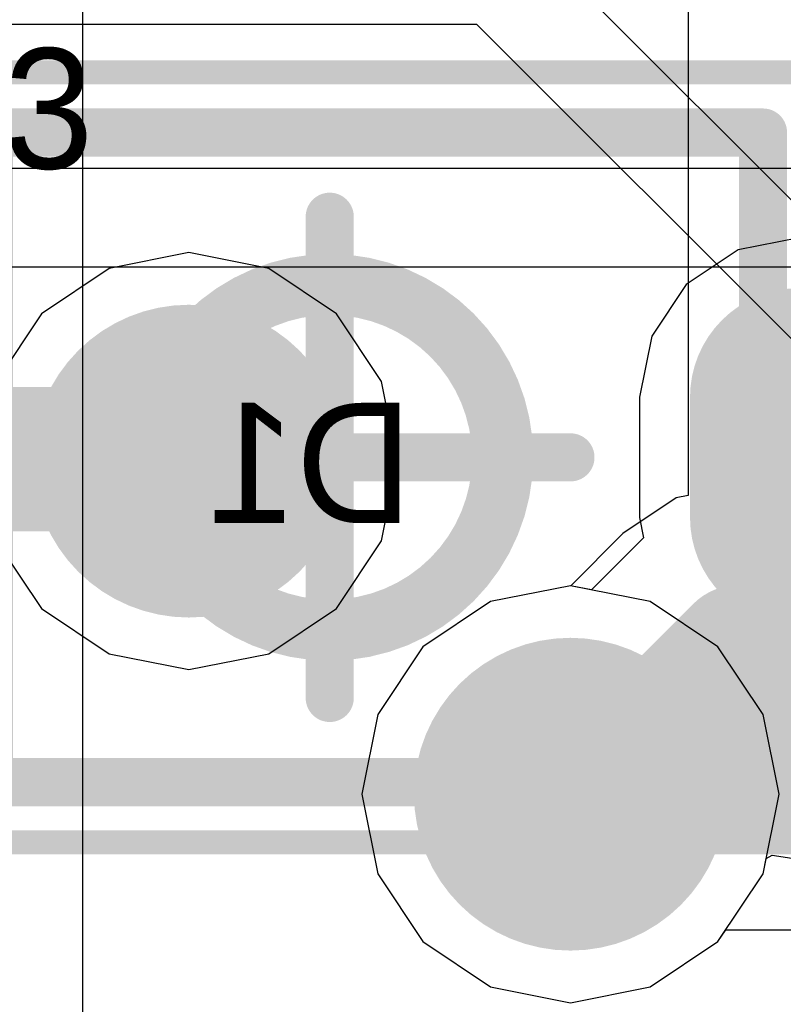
# Model space of a CAD drawing. Header units: millimetres. Extents: x -2 to 68, y -2 to 27.4.
# Tile 20 of 256: x 3.8 to 5.3, y 11 to 13. Entities that reach past the tile are written whole.
import ezdxf

# ---------------------------------------------------------------- set-up
doc = ezdxf.new("R2010")
doc.units = ezdxf.units.MM
for name, color, linetype in [('BottomLayer', 5, 'Continuous'), ('BottomPaste', 16, 'Continuous'), ('BottomSolder', 6, 'Continuous'), ('DrillGuide', 244, 'Continuous'), ('Mechanical10', 56, 'Continuous'), ('Mechanical17', 56, 'Continuous'), ('Mechanical2', 216, 'Continuous'), ('Mechanical6', 56, 'Continuous'), ('Mechanical87', 56, 'Continuous'), ('MidLayer1', 16, 'Continuous'), ('MidLayer2', 76, 'Continuous'), ('MidLayer3', 90, 'Continuous'), ('MidLayer4', 156, 'Continuous'), ('MidLayer5', 130, 'Continuous'), ('MidLayer6', 216, 'Continuous'), ('MidLayer7', 6, 'Continuous'), ('MidLayer8', 54, 'Continuous'), ('MultiLayer', 9, 'Continuous'), ('TopLayer', 1, 'Continuous'), ('ViaHoleLayer', 16, 'Continuous')]:
    doc.layers.add(name, color=color, linetype=linetype)

# ---------------------------------------------------------------- blocks, each defined once
blk = doc.blocks.new('SOD323_B_24')
at = {"layer": 'BottomLayer', "const_width": 0.12499848}
for points in [[(-1.28750314, 0.12500102, 1), (-1.16250466, 0.12500102, 1)], [(-1.0375011, 0.12500102, 1), (-0.9125026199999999, 0.12500102, 1)], [(0.9124975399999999, 0.12500102, 1), (1.03749602, 0.12500102, 1)], [(1.16249958, 0.12500102, 1), (1.28749806, 0.12500102, 1)], [(-1.28750314, -0.12500102, 1), (-1.16250466, -0.12500102, 1)], [(-1.0375011, -0.12500102, 1), (-0.9125026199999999, -0.12500102, 1)], [(0.9124975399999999, -0.12500102, 1), (1.03749602, -0.12500102, 1)], [(1.16249958, -0.12500102, 1), (1.28749806, -0.12500102, 1)]]:
    blk.add_lwpolyline(points, format="xyb", close=True, dxfattribs=at)
at = {"layer": 'BottomLayer'}
for points in [[(-1.2250039, 0.2499995), (-1.2250039, -0.2499995), (-0.97500186, 0.2499995), (-0.97500186, -0.2499995)], [(0.97499678, 0.2499995), (0.97499678, -0.2499995), (1.22499882, 0.2499995), (1.22499882, -0.2499995)], [(-1.35000238, 0.12500102), (-1.35000238, -0.12500102), (-0.85000338, 0.12500102), (-0.85000338, -0.12500102)], [(0.8499983, 0.12500102), (0.8499983, -0.12500102), (1.3499973, 0.12500102), (1.3499973, -0.12500102)]]:
    blk.add_solid(points, dxfattribs=at)
at = {"layer": 'BottomPaste', "const_width": 0.12499848}
for points in [[(-1.28750314, 0.12500102, 1), (-1.16250466, 0.12500102, 1)], [(-1.0375011, 0.12500102, 1), (-0.9125026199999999, 0.12500102, 1)], [(0.9124975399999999, 0.12500102, 1), (1.03749602, 0.12500102, 1)], [(1.16249958, 0.12500102, 1), (1.28749806, 0.12500102, 1)], [(-1.28750314, -0.12500102, 1), (-1.16250466, -0.12500102, 1)], [(-1.0375011, -0.12500102, 1), (-0.9125026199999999, -0.12500102, 1)], [(0.9124975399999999, -0.12500102, 1), (1.03749602, -0.12500102, 1)], [(1.16249958, -0.12500102, 1), (1.28749806, -0.12500102, 1)]]:
    blk.add_lwpolyline(points, format="xyb", close=True, dxfattribs=at)
at = {"layer": 'BottomPaste'}
for points in [[(-1.2250039, 0.2499995), (-1.2250039, -0.2499995), (-0.97500186, 0.2499995), (-0.97500186, -0.2499995)], [(0.97499678, 0.2499995), (0.97499678, -0.2499995), (1.22499882, 0.2499995), (1.22499882, -0.2499995)], [(-1.35000238, 0.12500102), (-1.35000238, -0.12500102), (-0.85000338, 0.12500102), (-0.85000338, -0.12500102)], [(0.8499983, 0.12500102), (0.8499983, -0.12500102), (1.3499973, 0.12500102), (1.3499973, -0.12500102)]]:
    blk.add_solid(points, dxfattribs=at)
at = {"layer": 'BottomSolder', "const_width": 0.22659848}
for points in [[(-1.33830314, 0.12500102, 1), (-1.11170466, 0.12500102, 1)], [(-1.0883011, 0.12500102, 1), (-0.8617026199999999, 0.12500102, 1)], [(0.86169754, 0.12500102, 1), (1.08829602, 0.12500102, 1)], [(1.11169958, 0.12500102, 1), (1.33829806, 0.12500102, 1)], [(-1.33830314, -0.12500102, 1), (-1.11170466, -0.12500102, 1)], [(-1.0883011, -0.12500102, 1), (-0.8617026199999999, -0.12500102, 1)], [(0.86169754, -0.12500102, 1), (1.08829602, -0.12500102, 1)], [(1.11169958, -0.12500102, 1), (1.33829806, -0.12500102, 1)]]:
    blk.add_lwpolyline(points, format="xyb", close=True, dxfattribs=at)
at = {"layer": 'BottomSolder'}
for points in [[(-1.2250039, 0.3515995), (-1.2250039, -0.3515995), (-0.97500186, 0.3515995), (-0.97500186, -0.3515995)], [(0.97499678, 0.3515995), (0.97499678, -0.3515995), (1.22499882, 0.3515995), (1.22499882, -0.3515995)], [(-1.45160238, 0.12500102), (-1.45160238, -0.12500102), (-0.74840338, 0.12500102), (-0.74840338, -0.12500102)], [(0.7483983, 0.12500102), (0.7483983, -0.12500102), (1.4515973, 0.12500102), (1.4515973, -0.12500102)]]:
    blk.add_solid(points, dxfattribs=at)
at = {"layer": 'Mechanical10', "const_width": 0.0999998}
for points in [[(-0.9000032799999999, -0.67499992), (-0.9000032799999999, 0.67499992)], [(-0.9000032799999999, 0.67499992), (0.90000074, 0.67499992)], [(0.90000074, -0.67499992), (0.90000074, 0.67499992)], [(-0.9000032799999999, -0.67499992), (0.90000074, -0.67499992)]]:
    blk.add_lwpolyline(points, dxfattribs=at)
at = {"layer": 'Mechanical10', "const_width": 0.0499999}
for points in [[(-0.92500196, 0.67499992, 1), (-0.8750045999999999, 0.67499992, 1)], [(-0.92500196, 0.67499992, 1), (-0.8750045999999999, 0.67499992, 1)], [(0.8750020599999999, 0.67499992, 1), (0.9249994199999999, 0.67499992, 1)], [(0.8750020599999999, 0.67499992, 1), (0.9249994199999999, 0.67499992, 1)], [(-0.92500196, -0.67499992, 1), (-0.8750045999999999, -0.67499992, 1)], [(-0.92500196, -0.67499992, 1), (-0.8750045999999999, -0.67499992, 1)], [(0.8750020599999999, -0.67499992, 1), (0.9249994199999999, -0.67499992, 1)], [(0.8750020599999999, -0.67499992, 1), (0.9249994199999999, -0.67499992, 1)]]:
    blk.add_lwpolyline(points, format="xyb", close=True, dxfattribs=at)
at = {"layer": 'Mechanical10'}
blk.add_solid([(-0.90000074, -0.6751650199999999), (-0.6579031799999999, -0.6751650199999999), (-0.90000074, 0.67483482), (-0.6579031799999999, 0.67483482)], dxfattribs=at)
at = {"layer": 'Mechanical6'}
for points, const_width in [([(-1.2250039, -0.7999984), (-1.2250039, 0.8000009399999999)], 0.0499999), ([(-1.2250039, 0.8000009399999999), (1.22499628, 0.8000009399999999)], 0.0499999), ([(1.22499628, -0.7999984), (1.22499628, 0.8000009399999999)], 0.0499999), ([(-2.54e-06, 0.50000154), (0, -0.499999)], 0.0999998), ([(-0.50000408, 0), (0.499999, 0)], 0.0999998), ([(-1.2250039, -0.7999984), (1.22499628, -0.7999984)], 0.0499999)]:
    blk.add_lwpolyline(points, dxfattribs=dict(at, const_width=const_width))
for points, const_width in [([(-1.23750324, 0.8000009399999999, 1), (-1.21250456, 0.8000009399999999, 1)], 0.02499868), ([(-1.23750324, 0.8000009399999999, 1), (-1.21250456, 0.8000009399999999, 1)], 0.02499868), ([(1.21249694, 0.8000009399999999, 1), (1.23749562, 0.8000009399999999, 1)], 0.02499868), ([(1.21249694, 0.8000009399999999, 1), (1.23749562, 0.8000009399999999, 1)], 0.02499868), ([(-0.02500122, 0.50000154, 1), (0.02499614, 0.50000154, 1)], 0.0499999), ([(0.35920934, 0, 1), (-0.35920934, 0, 1)], 0.127), ([(-0.39095934, 0, 1), (-0.32745934, 0, 1)], 0.0635), ([(0.32745934, 0, 1), (0.39095934, 0, 1)], 0.0635), ([(-0.52500276, 0, 1), (-0.4750054, 0, 1)], 0.0499999), ([(0.47500032, 0, 1), (0.5249976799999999, 0, 1)], 0.0499999), ([(-0.02499868, -0.499999, 1), (0.02499868, -0.499999, 1)], 0.0499999), ([(-1.23750324, -0.7999984, 1), (-1.21250456, -0.7999984, 1)], 0.02499868), ([(-1.23750324, -0.7999984, 1), (-1.21250456, -0.7999984, 1)], 0.02499868), ([(1.21249694, -0.7999984, 1), (1.23749562, -0.7999984, 1)], 0.02499868), ([(1.21249694, -0.7999984, 1), (1.23749562, -0.7999984, 1)], 0.02499868)]:
    blk.add_lwpolyline(points, format="xyb", close=True, dxfattribs=dict(at, const_width=const_width))

msp = doc.modelspace()

# ---------------------------------------------------------------- linework, layer by layer
at = {"layer": 'BottomLayer'}
for p, q in [((5.37499814, 12.55636808), (5.248191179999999, 12.53114334)), ((5.248191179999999, 12.53114334), (5.140688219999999, 12.45931214)), ((5.140688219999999, 12.45931214), (5.068857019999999, 12.35180918)), ((5.068857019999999, 12.35180918), (5.04363228, 12.22500222)), ((5.04363228, 12.22500222), (5.04363228, 11.97500018)), ((5.04363228, 11.97500018), (5.0520727, 11.93256694)), ((5.0520727, 11.93256694), (4.944069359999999, 11.82456106)), ((4.90000036, 11.8333266), (4.734173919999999, 11.80034216)), ((4.944069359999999, 11.82456106), (4.90000036, 11.8333266)), ((4.734173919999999, 11.80034216), (4.59359254, 11.70640788)), ((4.59359254, 11.70640788), (4.499658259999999, 11.5658265)), ((4.499658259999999, 11.5658265), (4.46667382, 11.40000006)), ((4.46667382, 11.40000006), (4.499658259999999, 11.23417362)), ((4.499658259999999, 11.23417362), (4.59359254, 11.09359224)), ((5.20640818, 11.09359224), (5.223009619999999, 11.11843852)), ((5.223009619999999, 11.11843852), (5.35999944, 11.11843852)), ((4.59359254, 11.09359224), (4.734173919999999, 10.99965796)), ((5.0658268, 10.99965796), (5.20640818, 11.09359224)), ((4.734173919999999, 10.99965796), (4.90000036, 10.96667352)), ((4.90000036, 10.96667352), (5.0658268, 10.99965796))]:
    msp.add_line(p, q, dxfattribs=at)
for points, const_width in [([(3.94484352, 12.09210942, 1), (4.269841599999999, 12.09210942, 1)], 0.32500062), ([(4.028396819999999, 12.09605658, 1), (4.17839398, 12.09605658, 1)], 0.1499997), ([(4.028396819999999, 12.09605658, 1), (4.17839398, 12.09605658, 1)], 0.1499997), ([(4.032343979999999, 12.09210942, 1), (4.18234114, 12.09210942, 1)], 0.1499997), ([(4.73750132, 11.40000006, 1), (5.062499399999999, 11.40000006, 1)], 0.32500062), ([(4.892499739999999, 11.45999994, 1), (5.02750074, 11.45999994, 1)], 0.13499846), ([(4.892499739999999, 11.45999994, 1), (5.02750074, 11.45999994, 1)], 0.13499846), ([(5.29249894, 11.45999994, 1), (5.42749994, 11.45999994, 1)], 0.13499846), ([(5.29249894, 11.45999994, 1), (5.42749994, 11.45999994, 1)], 0.13499846), ([(4.83249986, 11.40000006, 1), (4.967500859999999, 11.40000006, 1)], 0.13499846)]:
    msp.add_lwpolyline(points, format="xyb", close=True, dxfattribs=dict(at, const_width=const_width))
for points, const_width in [([(3.3039431, 12.09605658), (4.1033954, 12.09605658)], 0.2999994), ([(4.1033954, 12.09605658), (4.10734256, 12.09210942)], 0.2999994), ([(5.35999944, 11.45999994), (5.49999916, 11.59999966)], 0.26999946), ([(4.90000036, 11.40000006), (4.960000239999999, 11.45999994)], 0.26999946), ([(4.960000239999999, 11.45999994), (5.35999944, 11.45999994)], 0.26999946)]:
    msp.add_lwpolyline(points, dxfattribs=dict(at, const_width=const_width))
at = {"layer": 'DrillGuide', "const_width": 0.1499997}
for points in [[(4.032343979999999, 12.09210942, 1), (4.18234114, 12.09210942, 1)], [(4.82500178, 11.40000006, 1), (4.974998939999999, 11.40000006, 1)]]:
    msp.add_lwpolyline(points, format="xyb", close=True, dxfattribs=at)
at = {"layer": 'Mechanical87', "const_width": 0.0999998}
msp.add_lwpolyline([(5.142232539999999, 11.64999956), (5.69999876, 11.64999956)], dxfattribs=at)
at = {"layer": 'Mechanical87', "const_width": 0.0499999}
msp.add_lwpolyline([(5.11723386, 11.64999956, 1), (5.16723122, 11.64999956, 1)], format="xyb", close=True, dxfattribs=at)
at = {"layer": 'MidLayer1'}
for p, q in [((4.90000036, 11.8333266), (4.734173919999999, 11.80034216)), ((5.0658268, 11.80034216), (4.90000036, 11.8333266)), ((4.734173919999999, 11.80034216), (4.59359254, 11.70640788)), ((5.20640818, 11.70640788), (5.0658268, 11.80034216)), ((4.59359254, 11.70640788), (4.499658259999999, 11.5658265)), ((5.30034246, 11.5658265), (5.20640818, 11.70640788)), ((4.499658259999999, 11.5658265), (4.46667382, 11.40000006)), ((5.3333269, 11.40000006), (5.30034246, 11.5658265)), ((4.46667382, 11.40000006), (4.499658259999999, 11.23417362)), ((5.30034246, 11.23417362), (5.3333269, 11.40000006)), ((4.499658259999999, 11.23417362), (4.59359254, 11.09359224)), ((5.20640818, 11.09359224), (5.30034246, 11.23417362)), ((4.59359254, 11.09359224), (4.734173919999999, 10.99965796)), ((5.0658268, 10.99965796), (5.20640818, 11.09359224)), ((4.734173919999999, 10.99965796), (4.90000036, 10.96667352)), ((4.90000036, 10.96667352), (5.0658268, 10.99965796))]:
    msp.add_line(p, q, dxfattribs=at)
at = {"layer": 'MidLayer1', "const_width": 0.32500062}
for points in [[(3.94484352, 12.09210942, 1), (4.269841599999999, 12.09210942, 1)], [(4.73750132, 11.40000006, 1), (5.062499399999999, 11.40000006, 1)]]:
    msp.add_lwpolyline(points, format="xyb", close=True, dxfattribs=at)
at = {"layer": 'MidLayer2'}
for p, q in [((3.88723886, 7.632344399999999), (3.88723886, 15.63599616)), ((4.90000036, 11.8333266), (4.734173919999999, 11.80034216)), ((5.0658268, 11.80034216), (4.90000036, 11.8333266)), ((4.734173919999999, 11.80034216), (4.59359254, 11.70640788)), ((5.20640818, 11.70640788), (5.0658268, 11.80034216)), ((4.59359254, 11.70640788), (4.499658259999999, 11.5658265)), ((5.30034246, 11.5658265), (5.20640818, 11.70640788)), ((4.499658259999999, 11.5658265), (4.46667382, 11.40000006)), ((5.3333269, 11.40000006), (5.30034246, 11.5658265)), ((4.46667382, 11.40000006), (4.499658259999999, 11.23417362)), ((5.30034246, 11.23417362), (5.3333269, 11.40000006)), ((4.499658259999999, 11.23417362), (4.59359254, 11.09359224)), ((5.20640818, 11.09359224), (5.30034246, 11.23417362)), ((4.59359254, 11.09359224), (4.734173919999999, 10.99965796)), ((5.0658268, 10.99965796), (5.20640818, 11.09359224)), ((4.734173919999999, 10.99965796), (4.90000036, 10.96667352)), ((4.90000036, 10.96667352), (5.0658268, 10.99965796))]:
    msp.add_line(p, q, dxfattribs=at)
at = {"layer": 'MidLayer2', "const_width": 0.32500062}
for points in [[(3.94484352, 12.09210942, 1), (4.269841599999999, 12.09210942, 1)], [(4.73750132, 11.40000006, 1), (5.062499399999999, 11.40000006, 1)]]:
    msp.add_lwpolyline(points, format="xyb", close=True, dxfattribs=at)
at = {"layer": 'MidLayer3'}
for p, q in [((4.90000036, 11.8333266), (4.734173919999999, 11.80034216)), ((5.0658268, 11.80034216), (4.90000036, 11.8333266)), ((4.734173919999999, 11.80034216), (4.59359254, 11.70640788)), ((5.20640818, 11.70640788), (5.0658268, 11.80034216)), ((4.59359254, 11.70640788), (4.499658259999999, 11.5658265)), ((5.30034246, 11.5658265), (5.20640818, 11.70640788)), ((4.499658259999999, 11.5658265), (4.46667382, 11.40000006)), ((5.3333269, 11.40000006), (5.30034246, 11.5658265)), ((4.46667382, 11.40000006), (4.499658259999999, 11.23417362)), ((5.30034246, 11.23417362), (5.3333269, 11.40000006)), ((4.499658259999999, 11.23417362), (4.59359254, 11.09359224)), ((5.20640818, 11.09359224), (5.30034246, 11.23417362)), ((4.59359254, 11.09359224), (4.734173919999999, 10.99965796)), ((5.0658268, 10.99965796), (5.20640818, 11.09359224)), ((4.734173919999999, 10.99965796), (4.90000036, 10.96667352)), ((4.90000036, 10.96667352), (5.0658268, 10.99965796))]:
    msp.add_line(p, q, dxfattribs=at)
at = {"layer": 'MidLayer3', "const_width": 0.32500062}
for points in [[(3.94484352, 12.09210942, 1), (4.269841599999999, 12.09210942, 1)], [(4.73750132, 11.40000006, 1), (5.062499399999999, 11.40000006, 1)]]:
    msp.add_lwpolyline(points, format="xyb", close=True, dxfattribs=at)
at = {"layer": 'MidLayer4'}
for p, q in [((4.90000036, 11.8333266), (4.734173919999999, 11.80034216)), ((5.0658268, 11.80034216), (4.90000036, 11.8333266)), ((4.734173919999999, 11.80034216), (4.59359254, 11.70640788)), ((5.20640818, 11.70640788), (5.0658268, 11.80034216)), ((4.59359254, 11.70640788), (4.499658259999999, 11.5658265)), ((5.30034246, 11.5658265), (5.20640818, 11.70640788)), ((4.499658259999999, 11.5658265), (4.46667382, 11.40000006)), ((5.3333269, 11.40000006), (5.30034246, 11.5658265)), ((4.46667382, 11.40000006), (4.499658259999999, 11.23417362)), ((5.30034246, 11.23417362), (5.3333269, 11.40000006)), ((4.499658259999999, 11.23417362), (4.59359254, 11.09359224)), ((5.20640818, 11.09359224), (5.30034246, 11.23417362)), ((4.59359254, 11.09359224), (4.734173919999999, 10.99965796)), ((5.0658268, 10.99965796), (5.20640818, 11.09359224)), ((4.734173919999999, 10.99965796), (4.90000036, 10.96667352)), ((4.90000036, 10.96667352), (5.0658268, 10.99965796))]:
    msp.add_line(p, q, dxfattribs=at)
at = {"layer": 'MidLayer4', "const_width": 0.32500062}
for points in [[(3.94484352, 12.09210942, 1), (4.269841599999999, 12.09210942, 1)], [(4.73750132, 11.40000006, 1), (5.062499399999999, 11.40000006, 1)]]:
    msp.add_lwpolyline(points, format="xyb", close=True, dxfattribs=at)
at = {"layer": 'MidLayer5'}
for p, q in [((4.90000036, 11.8333266), (4.734173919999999, 11.80034216)), ((5.0658268, 11.80034216), (4.90000036, 11.8333266)), ((4.734173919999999, 11.80034216), (4.59359254, 11.70640788)), ((5.20640818, 11.70640788), (5.0658268, 11.80034216)), ((4.59359254, 11.70640788), (4.499658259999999, 11.5658265)), ((5.30034246, 11.5658265), (5.20640818, 11.70640788)), ((4.499658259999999, 11.5658265), (4.46667382, 11.40000006)), ((5.3333269, 11.40000006), (5.30034246, 11.5658265)), ((4.46667382, 11.40000006), (4.499658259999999, 11.23417362)), ((5.30034246, 11.23417362), (5.3333269, 11.40000006)), ((4.499658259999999, 11.23417362), (4.59359254, 11.09359224)), ((5.20640818, 11.09359224), (5.30034246, 11.23417362)), ((4.59359254, 11.09359224), (4.734173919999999, 10.99965796)), ((5.0658268, 10.99965796), (5.20640818, 11.09359224)), ((4.734173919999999, 10.99965796), (4.90000036, 10.96667352)), ((4.90000036, 10.96667352), (5.0658268, 10.99965796))]:
    msp.add_line(p, q, dxfattribs=at)
at = {"layer": 'MidLayer5', "const_width": 0.32500062}
for points in [[(3.94484352, 12.09210942, 1), (4.269841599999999, 12.09210942, 1)], [(4.73750132, 11.40000006, 1), (5.062499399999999, 11.40000006, 1)]]:
    msp.add_lwpolyline(points, format="xyb", close=True, dxfattribs=at)
at = {"layer": 'MidLayer6'}
for p, q in [((8.34851518, 12.7), (2.3219791, 12.7)), ((2.43291868, 12.49608118), (5.81020428, 12.49608118)), ((4.90000036, 11.8333266), (4.734173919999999, 11.80034216)), ((5.0658268, 11.80034216), (4.90000036, 11.8333266)), ((4.734173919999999, 11.80034216), (4.59359254, 11.70640788)), ((5.20640818, 11.70640788), (5.0658268, 11.80034216)), ((4.59359254, 11.70640788), (4.499658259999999, 11.5658265)), ((5.30034246, 11.5658265), (5.20640818, 11.70640788)), ((4.499658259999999, 11.5658265), (4.46667382, 11.40000006)), ((5.3333269, 11.40000006), (5.30034246, 11.5658265)), ((4.46667382, 11.40000006), (4.499658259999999, 11.23417362)), ((5.30034246, 11.23417362), (5.3333269, 11.40000006)), ((4.499658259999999, 11.23417362), (4.59359254, 11.09359224)), ((5.20640818, 11.09359224), (5.30034246, 11.23417362)), ((4.59359254, 11.09359224), (4.734173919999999, 10.99965796)), ((5.0658268, 10.99965796), (5.20640818, 11.09359224)), ((4.734173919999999, 10.99965796), (4.90000036, 10.96667352)), ((4.90000036, 10.96667352), (5.0658268, 10.99965796))]:
    msp.add_line(p, q, dxfattribs=at)
at = {"layer": 'MidLayer6', "const_width": 0.32500062}
for points in [[(3.94484352, 12.09210942, 1), (4.269841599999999, 12.09210942, 1)], [(4.73750132, 11.40000006, 1), (5.062499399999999, 11.40000006, 1)]]:
    msp.add_lwpolyline(points, format="xyb", close=True, dxfattribs=at)
at = {"layer": 'MidLayer7'}
for p, q in [((4.90000036, 11.8333266), (4.734173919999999, 11.80034216)), ((5.0658268, 11.80034216), (4.90000036, 11.8333266)), ((4.734173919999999, 11.80034216), (4.59359254, 11.70640788)), ((5.20640818, 11.70640788), (5.0658268, 11.80034216)), ((4.59359254, 11.70640788), (4.499658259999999, 11.5658265)), ((5.30034246, 11.5658265), (5.20640818, 11.70640788)), ((4.499658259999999, 11.5658265), (4.46667382, 11.40000006)), ((5.3333269, 11.40000006), (5.30034246, 11.5658265)), ((4.46667382, 11.40000006), (4.499658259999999, 11.23417362)), ((5.30034246, 11.23417362), (5.3333269, 11.40000006)), ((4.499658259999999, 11.23417362), (4.59359254, 11.09359224)), ((5.20640818, 11.09359224), (5.30034246, 11.23417362)), ((4.59359254, 11.09359224), (4.734173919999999, 10.99965796)), ((5.0658268, 10.99965796), (5.20640818, 11.09359224)), ((4.734173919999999, 10.99965796), (4.90000036, 10.96667352)), ((4.90000036, 10.96667352), (5.0658268, 10.99965796))]:
    msp.add_line(p, q, dxfattribs=at)
at = {"layer": 'MidLayer7', "const_width": 0.32500062}
for points in [[(3.94484352, 12.09210942, 1), (4.269841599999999, 12.09210942, 1)], [(4.73750132, 11.40000006, 1), (5.062499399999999, 11.40000006, 1)]]:
    msp.add_lwpolyline(points, format="xyb", close=True, dxfattribs=at)
at = {"layer": 'MidLayer8'}
for p, q in [((5.6441848, 12.34923616), (4.84923084, 13.14419266)), ((3.35915508, 12.9999994), (4.70503758, 12.9999994)), ((4.70503758, 12.9999994), (5.49999916, 12.20503782)), ((4.10734256, 12.52543596), (3.94151612, 12.49245152)), ((4.273168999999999, 12.49245152), (4.10734256, 12.52543596)), ((3.94151612, 12.49245152), (3.80093474, 12.39851724)), ((4.41375038, 12.39851724), (4.273168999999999, 12.49245152)), ((3.80093474, 12.39851724), (3.70700046, 12.25793586)), ((4.50768466, 12.25793586), (4.41375038, 12.39851724)), ((4.5406691, 12.09210942), (4.50768466, 12.25793586)), ((4.50768466, 11.92628298), (4.5406691, 12.09210942)), ((3.70700046, 11.92628298), (3.80093474, 11.7857016)), ((4.41375038, 11.7857016), (4.50768466, 11.92628298)), ((4.90000036, 11.8333266), (4.734173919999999, 11.80034216)), ((5.0658268, 11.80034216), (4.90000036, 11.8333266)), ((3.80093474, 11.7857016), (3.94151612, 11.69176732)), ((4.273168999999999, 11.69176732), (4.41375038, 11.7857016)), ((4.734173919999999, 11.80034216), (4.59359254, 11.70640788)), ((5.20640818, 11.70640788), (5.0658268, 11.80034216)), ((4.59359254, 11.70640788), (4.499658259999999, 11.5658265)), ((5.30034246, 11.5658265), (5.20640818, 11.70640788)), ((3.94151612, 11.69176732), (4.10734256, 11.65878288)), ((4.10734256, 11.65878288), (4.273168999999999, 11.69176732)), ((4.499658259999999, 11.5658265), (4.46667382, 11.40000006)), ((5.3333269, 11.40000006), (5.30034246, 11.5658265)), ((4.46667382, 11.40000006), (4.499658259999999, 11.23417362)), ((5.30034246, 11.23417362), (5.3333269, 11.40000006)), ((4.499658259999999, 11.23417362), (4.59359254, 11.09359224)), ((5.20640818, 11.09359224), (5.30034246, 11.23417362)), ((4.59359254, 11.09359224), (4.734173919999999, 10.99965796)), ((5.0658268, 10.99965796), (5.20640818, 11.09359224)), ((4.734173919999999, 10.99965796), (4.90000036, 10.96667352)), ((4.90000036, 10.96667352), (5.0658268, 10.99965796))]:
    msp.add_line(p, q, dxfattribs=at)
at = {"layer": 'MidLayer8', "const_width": 0.32500062}
for points in [[(3.94484352, 12.09210942, 1), (4.269841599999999, 12.09210942, 1)], [(4.73750132, 11.40000006, 1), (5.062499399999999, 11.40000006, 1)]]:
    msp.add_lwpolyline(points, format="xyb", close=True, dxfattribs=at)
at = {"layer": 'MultiLayer', "const_width": 0.32500062}
for points in [[(3.94484352, 12.09210942, 1), (4.269841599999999, 12.09210942, 1)], [(4.73750132, 11.40000006, 1), (5.062499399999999, 11.40000006, 1)]]:
    msp.add_lwpolyline(points, format="xyb", close=True, dxfattribs=at)
at = {"layer": 'TopLayer'}
for p, q in [((5.144482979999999, 14.16959066), (5.144482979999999, 12.0204611)), ((5.11982974, 12.01555636), (5.0090197, 11.94151536)), ((5.144482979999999, 12.0204611), (5.11982974, 12.01555636)), ((5.0090197, 11.94151536), (4.900693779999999, 11.83318944)), ((4.90000036, 11.8333266), (4.734173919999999, 11.80034216)), ((4.900693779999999, 11.83318944), (4.90000036, 11.8333266)), ((4.734173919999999, 11.80034216), (4.59359254, 11.70640788)), ((4.59359254, 11.70640788), (4.499658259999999, 11.5658265)), ((4.499658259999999, 11.5658265), (4.46667382, 11.40000006)), ((4.46667382, 11.40000006), (4.499658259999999, 11.23417362)), ((5.30034246, 11.23417362), (5.306743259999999, 11.26635542)), ((5.306743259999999, 11.26635542), (5.31896066, 11.27328454)), ((5.31896066, 11.27328454), (5.3601112, 11.26719108)), ((4.499658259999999, 11.23417362), (4.59359254, 11.09359224)), ((5.20640818, 11.09359224), (5.30034246, 11.23417362)), ((4.59359254, 11.09359224), (4.734173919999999, 10.99965796)), ((5.0658268, 10.99965796), (5.20640818, 11.09359224)), ((4.734173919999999, 10.99965796), (4.90000036, 10.96667352)), ((4.90000036, 10.96667352), (5.0658268, 10.99965796))]:
    msp.add_line(p, q, dxfattribs=at)
for points, const_width in [([(3.94484352, 12.09210942, 1), (4.269841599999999, 12.09210942, 1)], 0.32500062), ([(5.18304018, 11.69999438, 1), (5.31804118, 11.69999438, 1)], 0.13499846), ([(5.18304018, 11.69999438, 1), (5.31804118, 11.69999438, 1)], 0.13499846), ([(4.73750132, 11.40000006, 1), (5.062499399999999, 11.40000006, 1)], 0.32500062), ([(4.83249986, 11.40000006, 1), (4.967500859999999, 11.40000006, 1)], 0.13499846), ([(4.883045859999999, 11.40000006, 1), (5.01804686, 11.40000006, 1)], 0.13499846), ([(4.883045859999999, 11.40000006, 1), (5.01804686, 11.40000006, 1)], 0.13499846)]:
    msp.add_lwpolyline(points, format="xyb", close=True, dxfattribs=dict(at, const_width=const_width))
at = {"layer": 'TopLayer', "const_width": 0.26999946}
for points in [[(4.95054636, 11.40000006), (5.250540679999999, 11.69999438)], [(5.250540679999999, 11.69999438), (5.48604694, 11.69999438)], [(4.90000036, 11.40000006), (4.95054636, 11.40000006)]]:
    msp.add_lwpolyline(points, dxfattribs=at)
at = {"layer": 'ViaHoleLayer', "const_width": 0.1499997}
for points in [[(4.032343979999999, 12.09210942, 1), (4.18234114, 12.09210942, 1)], [(4.82500178, 11.40000006, 1), (4.974998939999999, 11.40000006, 1)]]:
    msp.add_lwpolyline(points, format="xyb", close=True, dxfattribs=at)

# ---------------------------------------------------------------- block references
msp.add_blockref('SOD323_B_24', (4.40000136, 12.1000012))

# ---------------------------------------------------------------- texts
at = {"layer": 'Mechanical17', "text_generation_flag": 2}
msp.add_text('D1', height=0.2499995, dxfattribs=at).set_placement((4.571999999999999, 11.9634))
at = {"layer": 'Mechanical2'}
msp.add_text('J3', height=0.2499995, dxfattribs=at).set_placement((3.556, 12.7))

doc.saveas('drawing.dxf')
